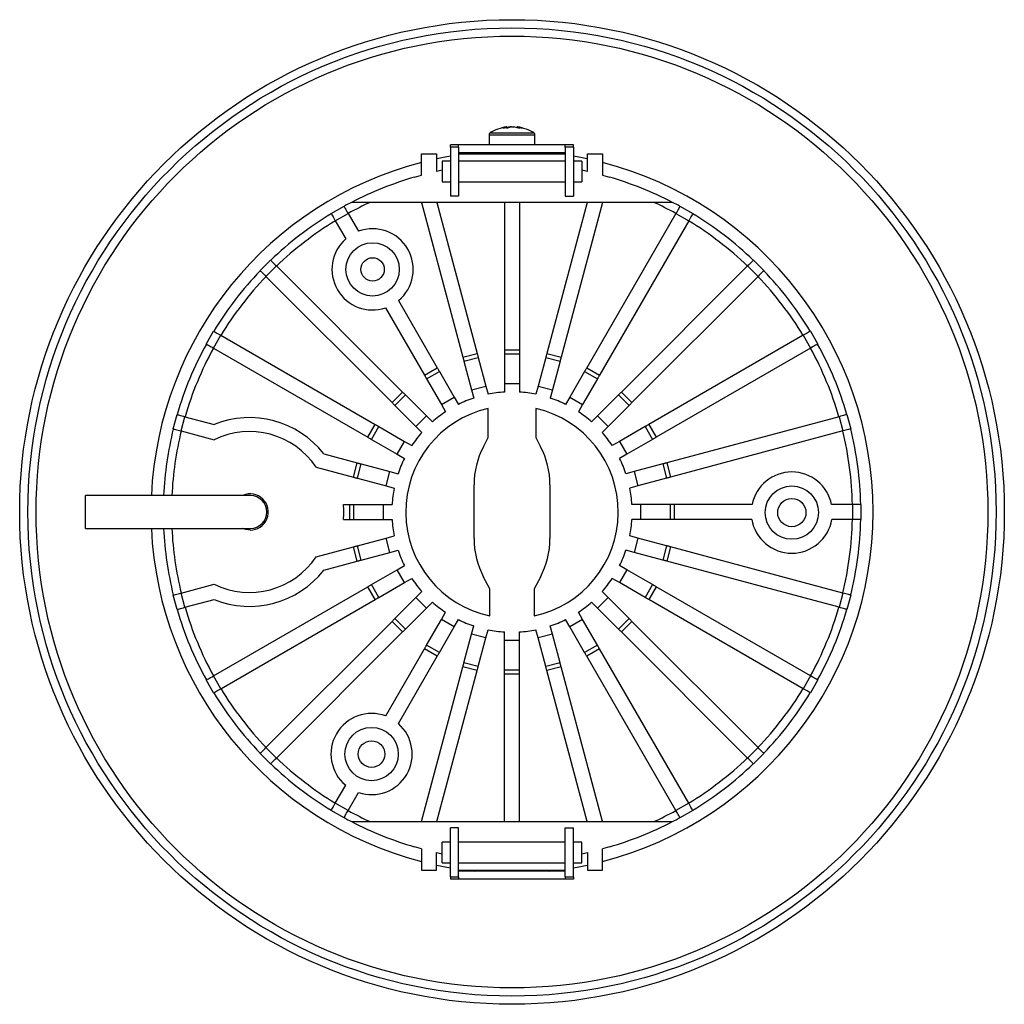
# Model space of a CAD drawing. Header units: millimetres. Extents: x 55 to 132, y 16 to 206.
# Tile 3 of 3: x 55 to 115, y 146 to 206. Entities that reach past the tile are written whole.
import ezdxf

# ---------------------------------------------------------------- set-up
doc = ezdxf.new("R2010")
doc.units = ezdxf.units.MM

msp = doc.modelspace()

# ---------------------------------------------------------------- linework, layer by layer
at = {"color": 7, "linetype": 'Continuous', "lineweight": 25}
for p, q in [((84.9537, 199.8697), (84.9703, 199.8697)), ((84.974, 199.7986), (84.9703, 199.8697)), ((85.2589, 199.8697), (85.1868, 199.8697)), ((85.2589, 199.8697), (85.3958, 199.8697)), ((85.6096, 199.8171), (85.6123, 199.8697)), ((85.6289, 199.8697), (85.6123, 199.8697)), ((85.6273, 199.8697), (85.6237, 199.8137)), ((83.8913, 199.3908), (83.8913, 198.7857)), ((86.6913, 198.7857), (86.6913, 199.3908)), ((82.0413, 198.7857), (81.5413, 198.7857)), ((81.5413, 198.6461), (81.5413, 198.7857)), ((82.0413, 198.6461), (81.5413, 198.6461)), ((81.5413, 198.6461), (81.5413, 195.6559)), ((82.0413, 198.6461), (82.0413, 198.7857)), ((88.5413, 198.7857), (82.0413, 198.7857)), ((82.0413, 198.6461), (82.0413, 195.6559)), ((89.0413, 198.7857), (88.5413, 198.7857)), ((88.5413, 198.6461), (88.5413, 198.7857)), ((89.0413, 198.6461), (88.5413, 198.6461)), ((88.5413, 198.6461), (88.5413, 195.6559)), ((89.0413, 198.6461), (89.0413, 198.7857)), ((89.0413, 198.6461), (89.0413, 195.6559)), ((79.7695, 198.2357), (80.6973, 198.2357)), ((79.7695, 196.927), (79.7695, 198.2357)), ((80.6973, 198.2357), (80.6973, 197.1544)), ((88.5413, 198.2857), (82.0413, 198.2857)), ((82.0413, 198.2357), (88.5413, 198.2357)), ((83.005, 198.2857), (82.5687, 198.2357)), ((84.5413, 198.2857), (84.5413, 198.2357)), ((86.0413, 198.2357), (86.0413, 198.2857)), ((88.0139, 198.2357), (87.5776, 198.2857)), ((89.8853, 198.2357), (90.8131, 198.2357)), ((89.8853, 197.1544), (89.8853, 198.2357)), ((90.8131, 198.2357), (90.8131, 196.927)), ((81.5413, 197.7742), (81.0413, 197.7742)), ((81.0413, 197.7742), (81.0413, 196.5277)), ((88.5413, 197.7742), (82.0413, 197.7742)), ((89.5413, 197.7742), (89.0413, 197.7742)), ((89.5413, 197.7742), (89.5413, 196.5277)), ((79.3562, 196.8163), (79.7695, 196.927)), ((79.3574, 196.8117), (79.3562, 196.8163)), ((90.8131, 196.927), (91.2264, 196.8163)), ((91.2252, 196.8117), (91.2264, 196.8163)), ((81.0413, 196.5277), (81.5413, 196.5277)), ((82.0413, 196.5277), (88.5413, 196.5277)), ((89.0413, 196.5277), (89.5413, 196.5277)), ((82.0413, 195.6559), (81.5413, 195.6559)), ((88.5413, 195.6559), (89.0413, 195.6559)), ((74.2756, 194.5846), (75.055, 195.0346)), ((79.7695, 195.2737), (76.6534, 195.2737)), ((80.7013, 195.2737), (79.7695, 195.2737)), ((79.7695, 195.2737), (82.299, 185.8335)), ((80.7013, 195.2737), (83.1684, 186.0664)), ((84.8413, 195.2737), (80.7013, 195.2737)), ((84.8413, 195.2737), (84.8413, 186.2867)), ((85.7413, 195.2737), (84.8413, 195.2737)), ((85.7413, 195.2737), (85.7413, 186.2867)), ((89.8813, 195.2737), (85.7413, 195.2737)), ((89.8813, 195.2737), (87.4142, 186.0664)), ((90.8131, 195.2737), (88.2836, 185.8335)), ((90.8131, 195.2737), (89.8813, 195.2737)), ((93.9292, 195.2737), (90.8131, 195.2737)), ((95.5276, 195.0346), (96.307, 194.5846)), ((74.5256, 194.1516), (75.305, 194.6016)), ((75.305, 194.6016), (75.9349, 193.5107)), ((95.2776, 194.6016), (89.8425, 185.1878)), ((95.2776, 194.6016), (96.057, 194.1516)), ((74.5256, 194.1516), (75.1621, 193.0492)), ((96.057, 194.1516), (90.6219, 184.7378)), ((69.9457, 191.1141), (70.5821, 191.7505)), ((100.0005, 191.7505), (100.6369, 191.1141)), ((70.2992, 190.7606), (70.9356, 191.397)), ((70.9356, 191.397), (78.622, 183.7106)), ((99.647, 191.397), (91.9606, 183.7106)), ((99.647, 191.397), (100.2834, 190.7606)), ((70.2992, 190.7606), (77.9856, 183.0742)), ((100.2834, 190.7606), (92.597, 183.0742)), ((78.375, 189.2843), (80.7401, 185.1878)), ((77.5889, 188.8458), (79.9607, 184.7378)), ((66.6615, 186.6412), (67.1115, 187.4206)), ((103.4711, 187.4206), (103.9211, 186.6412)), ((67.0945, 186.3912), (67.5445, 187.1706)), ((67.5445, 187.1706), (76.9584, 181.7355)), ((103.0381, 187.1706), (93.6242, 181.7355)), ((103.0381, 187.1706), (103.4881, 186.3912)), ((67.0945, 186.3912), (76.5084, 180.9561)), ((82.299, 185.8335), (83.1684, 186.0664)), ((84.8413, 186.2867), (85.7413, 186.2867)), ((84.8413, 186.2867), (84.8413, 186.0384)), ((84.8413, 186.0384), (85.7413, 186.0384)), ((84.8413, 186.0384), (84.8413, 184.2299)), ((85.7413, 186.2867), (85.7413, 186.0384)), ((85.7413, 186.0384), (85.7413, 184.2299)), ((87.4142, 186.0664), (88.2836, 185.8335)), ((103.4881, 186.3912), (94.0742, 180.9561)), ((82.3633, 185.5936), (83.2326, 185.8266)), ((82.3633, 185.5936), (82.8314, 183.8468)), ((83.2326, 185.8266), (83.7007, 184.0797)), ((87.35, 185.8266), (86.8819, 184.0797)), ((87.35, 185.8266), (88.2193, 185.5936)), ((88.2193, 185.5936), (87.7512, 183.8468)), ((79.9607, 184.7378), (80.7401, 185.1878)), ((80.0848, 184.5227), (80.8643, 184.9727)), ((80.8643, 184.9727), (81.7685, 183.4065)), ((89.7183, 184.9727), (88.8141, 183.4065)), ((89.7183, 184.9727), (90.4978, 184.5227)), ((89.8425, 185.1878), (90.6219, 184.7378)), ((80.0848, 184.5227), (80.9891, 182.9565)), ((84.8413, 184.2299), (85.7413, 184.2299)), ((84.8413, 184.2299), (84.8413, 183.716)), ((85.7413, 184.2299), (85.7413, 183.716)), ((90.4978, 184.5227), (89.5935, 182.9565)), ((77.9856, 183.0742), (78.622, 183.7106)), ((82.8314, 183.8468), (83.7007, 184.0797)), ((82.8314, 183.8468), (82.9644, 183.3504)), ((83.7007, 184.0797), (83.8337, 183.5834)), ((86.8819, 184.0797), (86.7489, 183.5834)), ((86.8819, 184.0797), (87.7512, 183.8468)), ((87.7512, 183.8468), (87.6182, 183.3504)), ((91.9606, 183.7106), (92.597, 183.0742)), ((78.1612, 182.8986), (78.7976, 183.535)), ((78.7976, 183.535), (80.0764, 182.2562)), ((80.9891, 182.9565), (81.7685, 183.4065)), ((81.7685, 183.4065), (82.0254, 182.9615)), ((88.8141, 183.4065), (88.5572, 182.9615)), ((88.8141, 183.4065), (89.5935, 182.9565)), ((91.785, 183.535), (90.5062, 182.2562)), ((91.785, 183.535), (92.4214, 182.8986)), ((78.1612, 182.8986), (79.44, 181.6198)), ((80.9891, 182.9565), (81.246, 182.5115)), ((83.8397, 180.9462), (83.8397, 182.7151)), ((86.7429, 182.7151), (86.7429, 180.9462)), ((89.5935, 182.9565), (89.3366, 182.5115)), ((92.4214, 182.8986), (91.1426, 181.6198)), ((64.647, 181.4706), (64.8799, 182.34)), ((65.1299, 181.3412), (65.3629, 182.2105)), ((65.3629, 182.2105), (67.1357, 181.7355)), ((79.44, 181.6198), (80.0764, 182.2562)), ((80.0764, 182.2562), (80.4397, 181.8928)), ((90.5062, 182.2562), (90.1429, 181.8928)), ((90.5062, 182.2562), (91.1426, 181.6198)), ((105.2197, 182.2105), (94.7199, 179.3971)), ((105.2197, 182.2105), (105.4527, 181.3412)), ((105.7027, 182.34), (105.9356, 181.4706)), ((65.1299, 181.3412), (67.1337, 180.8043)), ((76.5084, 180.9561), (76.9584, 181.7355)), ((76.7234, 180.8319), (77.1734, 181.6113)), ((77.1734, 181.6113), (78.7397, 180.7071)), ((79.44, 181.6198), (79.8033, 181.2564)), ((91.1426, 181.6198), (90.7793, 181.2564)), ((93.4092, 181.6113), (91.8429, 180.7071)), ((93.4092, 181.6113), (93.8592, 180.8319)), ((93.6242, 181.7355), (94.0742, 180.9561)), ((105.4527, 181.3412), (94.9529, 178.5278)), ((76.7234, 180.8319), (78.2897, 179.9277)), ((78.2897, 179.9277), (78.7397, 180.7071)), ((78.7397, 180.7071), (79.1846, 180.4502)), ((83.546, 180.3844), (83.8397, 180.9462)), ((86.7429, 180.9462), (87.0366, 180.3844)), ((91.8429, 180.7071), (91.398, 180.4502)), ((91.8429, 180.7071), (92.2929, 179.9277)), ((93.8592, 180.8319), (92.2929, 179.9277)), ((73.8234, 179.9435), (75.8627, 179.3971)), ((78.2897, 179.9277), (78.7346, 179.6707)), ((92.2929, 179.9277), (91.848, 179.6707)), ((73.3595, 179.1361), (75.6297, 178.5278)), ((75.6297, 178.5278), (75.8627, 179.3971)), ((75.8696, 178.4635), (76.1025, 179.3329)), ((76.1025, 179.3329), (77.8494, 178.8648)), ((77.6165, 177.9955), (77.8494, 178.8648)), ((77.8494, 178.8648), (78.3457, 178.7318)), ((92.7332, 178.8648), (92.2369, 178.7318)), ((94.4801, 179.3329), (92.7332, 178.8648)), ((92.7332, 178.8648), (92.9661, 177.9955)), ((94.4801, 179.3329), (94.713, 178.4635)), ((94.7199, 179.3971), (94.9529, 178.5278)), ((75.8696, 178.4635), (77.6165, 177.9955)), ((94.713, 178.4635), (92.9661, 177.9955)), ((77.6165, 177.9955), (78.1128, 177.8625)), ((82.977, 174.7859), (82.977, 178.0678)), ((87.6056, 178.0678), (87.6056, 174.7859)), ((92.9661, 177.9955), (92.4698, 177.8625)), ((59.3043, 175.4049), (59.3043, 177.4049)), ((75.0237, 176.8549), (75.4095, 176.8549)), ((75.4095, 175.9549), (75.4095, 176.8549)), ((75.4095, 176.8549), (75.6578, 176.8549)), ((75.6578, 175.9549), (75.6578, 176.8549)), ((75.6578, 176.8549), (77.4663, 176.8549)), ((77.4663, 175.9549), (77.4663, 176.8549)), ((77.4663, 176.8549), (77.9801, 176.8549)), ((93.1163, 176.8549), (92.6025, 176.8549)), ((93.1163, 176.8549), (93.1163, 175.9549)), ((94.9248, 176.8549), (93.1163, 176.8549)), ((94.9248, 176.8549), (94.9248, 175.9549)), ((95.1731, 176.8549), (94.9248, 176.8549)), ((95.1731, 176.8549), (95.1731, 175.9549)), ((99.9167, 176.8549), (95.1731, 176.8549)), ((106.0433, 176.8549), (104.7703, 176.8549)), ((106.0433, 176.8549), (106.0433, 175.9549)), ((106.5433, 176.8549), (106.0433, 176.8549)), ((106.5433, 176.8549), (106.5433, 175.9549)), ((75.0237, 175.9549), (75.4095, 175.9549)), ((75.4095, 175.9549), (75.6578, 175.9549)), ((75.6578, 175.9549), (77.4663, 175.9549)), ((77.4663, 175.9549), (77.9801, 175.9549)), ((93.1163, 175.9549), (92.6025, 175.9549)), ((94.9248, 175.9549), (93.1163, 175.9549)), ((95.1731, 175.9549), (94.9248, 175.9549)), ((99.9033, 175.9549), (95.1731, 175.9549)), ((106.0433, 175.9549), (104.7836, 175.9549)), ((106.5433, 175.9549), (106.0433, 175.9549)), ((75.8696, 174.3462), (77.6165, 174.8143)), ((77.6165, 174.8143), (78.1128, 174.9473)), ((77.8494, 173.9449), (77.6165, 174.8143)), ((92.9661, 174.8143), (92.4698, 174.9473)), ((92.9661, 174.8143), (92.7332, 173.9449)), ((94.713, 174.3462), (92.9661, 174.8143)), ((73.3595, 173.6736), (75.6297, 174.2819)), ((75.8627, 173.4126), (75.6297, 174.2819)), ((76.1025, 173.4769), (75.8696, 174.3462)), ((77.8494, 173.9449), (78.3457, 174.0779)), ((92.7332, 173.9449), (92.2369, 174.0779)), ((94.713, 174.3462), (94.4801, 173.4769)), ((94.9529, 174.2819), (94.7199, 173.4126)), ((105.4527, 171.4685), (94.9529, 174.2819)), ((73.8234, 172.8662), (75.8627, 173.4126)), ((76.1025, 173.4769), (77.8494, 173.9449)), ((94.4801, 173.4769), (92.7332, 173.9449)), ((105.2197, 170.5992), (94.7199, 173.4126)), ((76.7234, 171.9778), (78.2897, 172.8821)), ((78.2897, 172.8821), (78.7346, 173.139)), ((78.7397, 172.1026), (78.2897, 172.8821)), ((92.2929, 172.8821), (91.8429, 172.1026)), ((92.2929, 172.8821), (91.848, 173.139)), ((93.8592, 171.9778), (92.2929, 172.8821)), ((78.7397, 172.1026), (79.1846, 172.3596)), ((83.9444, 171.7183), (83.5602, 172.4423)), ((87.0224, 172.4423), (86.6382, 171.7183)), ((91.8429, 172.1026), (91.398, 172.3596)), ((65.1299, 171.4685), (67.1337, 172.0054)), ((67.0945, 166.4186), (76.5084, 171.8537)), ((76.9584, 171.0742), (76.5084, 171.8537)), ((77.1734, 171.1984), (76.7234, 171.9778)), ((77.1734, 171.1984), (78.7397, 172.1026)), ((83.9444, 170.0715), (83.9444, 171.7183)), ((86.6382, 171.7183), (86.6382, 170.0715)), ((93.4092, 171.1984), (91.8429, 172.1026)), ((93.8592, 171.9778), (93.4092, 171.1984)), ((94.0742, 171.8537), (93.6242, 171.0742)), ((103.4881, 166.4186), (94.0742, 171.8537)), ((64.8799, 170.4698), (64.647, 171.3391)), ((65.3629, 170.5992), (65.1299, 171.4685)), ((65.3629, 170.5992), (67.1357, 171.0742)), ((67.5445, 165.6391), (76.9584, 171.0742)), ((78.1612, 169.9111), (79.44, 171.19)), ((79.44, 171.19), (79.8033, 171.5533)), ((80.0764, 170.5536), (79.44, 171.19)), ((91.1426, 171.19), (90.5062, 170.5536)), ((91.1426, 171.19), (90.7793, 171.5533)), ((92.4214, 169.9111), (91.1426, 171.19)), ((103.0381, 165.6391), (93.6242, 171.0742)), ((105.4527, 171.4685), (105.2197, 170.5992)), ((105.9356, 171.3391), (105.7027, 170.4698)), ((78.7976, 169.2748), (80.0764, 170.5536)), ((80.0764, 170.5536), (80.4397, 170.9169)), ((90.5062, 170.5536), (90.1429, 170.9169)), ((91.785, 169.2748), (90.5062, 170.5536)), ((78.7976, 169.2748), (78.1612, 169.9111)), ((80.0848, 168.287), (80.9891, 169.8532)), ((80.9891, 169.8532), (81.246, 170.2982)), ((81.7685, 169.4032), (80.9891, 169.8532)), ((81.7685, 169.4032), (82.0254, 169.8482)), ((88.8141, 169.4032), (88.5572, 169.8482)), ((89.5935, 169.8532), (88.8141, 169.4032)), ((89.5935, 169.8532), (89.3366, 170.2982)), ((90.4978, 168.287), (89.5935, 169.8532)), ((92.4214, 169.9111), (91.785, 169.2748)), ((70.2992, 162.0492), (77.9856, 169.7355)), ((78.622, 169.0992), (77.9856, 169.7355)), ((80.8643, 167.837), (81.7685, 169.4032)), ((82.8314, 168.963), (82.9644, 169.4593)), ((83.7007, 168.73), (83.8337, 169.2264)), ((86.8819, 168.73), (86.7489, 169.2264)), ((87.7512, 168.963), (87.6182, 169.4593)), ((89.7183, 167.837), (88.8141, 169.4032)), ((92.597, 169.7355), (91.9606, 169.0992)), ((100.2834, 162.0492), (92.597, 169.7355)), ((70.9356, 161.4128), (78.622, 169.0992)), ((82.3633, 167.2161), (82.8314, 168.963)), ((83.7007, 168.73), (82.8314, 168.963)), ((83.2326, 166.9831), (83.7007, 168.73)), ((84.8413, 168.5799), (84.8413, 169.0937)), ((85.7413, 168.5799), (85.7413, 169.0937)), ((87.7512, 168.963), (86.8819, 168.73)), ((87.35, 166.9831), (86.8819, 168.73)), ((88.2193, 167.2161), (87.7512, 168.963)), ((99.647, 161.4128), (91.9606, 169.0992)), ((77.5956, 163.9755), (79.9607, 168.0719)), ((80.7401, 167.6219), (79.9607, 168.0719)), ((80.8643, 167.837), (80.0848, 168.287)), ((85.7413, 168.5799), (84.8413, 168.5799)), ((84.8413, 166.7714), (84.8413, 168.5799)), ((85.7413, 166.7714), (85.7413, 168.5799)), ((90.4978, 168.287), (89.7183, 167.837)), ((90.6219, 168.0719), (89.8425, 167.6219)), ((96.057, 158.6581), (90.6219, 168.0719)), ((78.3683, 163.5139), (80.7401, 167.6219)), ((95.2776, 158.2081), (89.8425, 167.6219)), ((79.7695, 157.536), (82.299, 166.9762)), ((83.1684, 166.7433), (82.299, 166.9762)), ((83.2326, 166.9831), (82.3633, 167.2161)), ((88.2193, 167.2161), (87.35, 166.9831)), ((88.2836, 166.9762), (87.4142, 166.7433)), ((90.8131, 157.536), (88.2836, 166.9762)), ((67.5445, 165.6391), (67.0945, 166.4186)), ((80.7013, 157.536), (83.1684, 166.7433)), ((85.7413, 166.7714), (84.8413, 166.7714)), ((84.8413, 166.523), (84.8413, 166.7714)), ((85.7413, 166.523), (84.8413, 166.523)), ((84.8413, 157.536), (84.8413, 166.523)), ((85.7413, 166.523), (85.7413, 166.7714)), ((85.7413, 157.536), (85.7413, 166.523)), ((89.8813, 157.536), (87.4142, 166.7433)), ((103.4881, 166.4186), (103.0381, 165.6391)), ((67.1115, 165.3891), (66.6615, 166.1686)), ((103.9211, 166.1686), (103.4711, 165.3891)), ((70.9356, 161.4128), (70.2992, 162.0492)), ((100.2834, 162.0492), (99.647, 161.4128)), ((70.5821, 161.0592), (69.9457, 161.6956)), ((100.6369, 161.6956), (100.0005, 161.0592)), ((74.5256, 158.6581), (75.1554, 159.749)), ((75.305, 158.2081), (75.9415, 159.3106)), ((75.305, 158.2081), (74.5256, 158.6581)), ((96.057, 158.6581), (95.2776, 158.2081)), ((75.055, 157.7751), (74.2756, 158.2251)), ((96.307, 158.2251), (95.5276, 157.7751)), ((76.6534, 157.536), (79.7695, 157.536)), ((79.7695, 157.536), (80.7013, 157.536)), ((80.7013, 157.536), (84.8413, 157.536)), ((84.8413, 157.536), (85.7413, 157.536)), ((85.7413, 157.536), (89.8813, 157.536)), ((89.8813, 157.536), (90.8131, 157.536)), ((90.8131, 157.536), (93.9292, 157.536)), ((82.0413, 157.1538), (81.5413, 157.1538)), ((81.5413, 154.1636), (81.5413, 157.1538)), ((82.0413, 154.1636), (82.0413, 157.1538)), ((88.5413, 154.1636), (88.5413, 157.1538)), ((88.5413, 157.1538), (89.0413, 157.1538)), ((89.0413, 154.1636), (89.0413, 157.1538)), ((81.5413, 156.282), (81.0413, 156.282)), ((81.0413, 155.0355), (81.0413, 156.282)), ((88.5413, 156.282), (82.0413, 156.282)), ((89.5413, 156.282), (89.0413, 156.282)), ((89.5413, 155.0355), (89.5413, 156.282)), ((79.3574, 155.9981), (79.3562, 155.9935)), ((79.7695, 155.8827), (79.3562, 155.9935)), ((79.7695, 155.8827), (79.7695, 154.574)), ((80.6973, 154.574), (80.6973, 155.6553)), ((89.8853, 155.6553), (89.8853, 154.574)), ((91.2264, 155.9935), (90.8131, 155.8827)), ((90.8131, 154.574), (90.8131, 155.8827)), ((91.2252, 155.9981), (91.2264, 155.9935)), ((81.0413, 155.0355), (81.5413, 155.0355)), ((82.0413, 155.0355), (88.5413, 155.0355)), ((89.0413, 155.0355), (89.5413, 155.0355)), ((79.7695, 154.574), (80.6973, 154.574)), ((82.0413, 154.574), (88.5413, 154.574)), ((88.5413, 154.524), (82.0413, 154.524)), ((82.5687, 154.574), (83.005, 154.524)), ((87.5776, 154.524), (88.0139, 154.574)), ((89.8853, 154.574), (90.8131, 154.574)), ((81.5413, 154.1636), (82.0413, 154.1636)), ((81.5413, 154.1636), (81.5413, 154.024)), ((82.0413, 154.024), (81.5413, 154.024)), ((82.0413, 154.1636), (82.0413, 154.024)), ((88.5413, 154.024), (82.0413, 154.024)), ((88.5413, 154.1636), (89.0413, 154.1636)), ((88.5413, 154.1636), (88.5413, 154.024)), ((89.0413, 154.024), (88.5413, 154.024)), ((89.0413, 154.1636), (89.0413, 154.024))]:
    msp.add_line(p, q, dxfattribs=at)
at = {"color": 1, "linetype": 'Continuous', "lineweight": 25}
for p, q in [((83.8913, 199.3908), (86.6913, 199.3908)), ((83.9541, 199.5049), (86.6285, 199.5049))]:
    msp.add_line(p, q, dxfattribs=at)
at = {"color": 7, "linetype": 'Continuous', "lineweight": 25, "flags": 128}
for points in [[(75.055, 195.0346), (75.0598, 195.0263), (75.074, 195.0017), (75.0971, 194.9617), (75.1282, 194.9078), (75.1661, 194.8422), (75.2093, 194.7673), (75.2562, 194.6861), (75.305, 194.6016)], [(95.5276, 195.0346), (95.5228, 195.0263), (95.5086, 195.0017), (95.4855, 194.9617), (95.4544, 194.9078), (95.4165, 194.8422), (95.3733, 194.7673), (95.3264, 194.6861), (95.2776, 194.6016)], [(74.2756, 194.5846), (74.2804, 194.5763), (74.2946, 194.5517), (74.3177, 194.5117), (74.3488, 194.4578), (74.3867, 194.3922), (74.4299, 194.3173), (74.4768, 194.2361), (74.5256, 194.1516)], [(96.307, 194.5846), (96.3022, 194.5763), (96.288, 194.5517), (96.2649, 194.5117), (96.2338, 194.4578), (96.1959, 194.3922), (96.1527, 194.3173), (96.1058, 194.2361), (96.057, 194.1516)], [(70.5821, 191.7505), (70.5888, 191.7437), (70.609, 191.7236), (70.6416, 191.6909), (70.6856, 191.647), (70.7392, 191.5934), (70.8003, 191.5323), (70.8666, 191.4659), (70.9356, 191.397)], [(100.0005, 191.7505), (99.9938, 191.7437), (99.9736, 191.7236), (99.941, 191.6909), (99.897, 191.647), (99.8434, 191.5934), (99.7823, 191.5323), (99.716, 191.4659), (99.647, 191.397)], [(69.9457, 191.1141), (69.9525, 191.1073), (69.9726, 191.0872), (70.0052, 191.0545), (70.0492, 191.0106), (70.1028, 190.957), (70.1639, 190.8959), (70.2302, 190.8295), (70.2992, 190.7606)], [(100.6369, 191.1141), (100.6301, 191.1073), (100.61, 191.0872), (100.5774, 191.0545), (100.5334, 191.0106), (100.4798, 190.957), (100.4187, 190.8959), (100.3524, 190.8295), (100.2834, 190.7606)], [(67.1115, 187.4206), (67.1198, 187.4158), (67.1445, 187.4016), (67.1845, 187.3784), (67.2383, 187.3474), (67.304, 187.3095), (67.3788, 187.2663), (67.4601, 187.2194), (67.5445, 187.1706)], [(103.4711, 187.4206), (103.4628, 187.4158), (103.4381, 187.4016), (103.3981, 187.3784), (103.3443, 187.3474), (103.2786, 187.3095), (103.2038, 187.2663), (103.1226, 187.2194), (103.0381, 187.1706)], [(66.6615, 186.6412), (66.6698, 186.6364), (66.6945, 186.6221), (66.7345, 186.599), (66.7883, 186.5679), (66.854, 186.53), (66.9288, 186.4868), (67.0101, 186.4399), (67.0945, 186.3912)], [(103.9211, 186.6412), (103.9128, 186.6364), (103.8881, 186.6221), (103.8481, 186.599), (103.7943, 186.5679), (103.7286, 186.53), (103.6538, 186.4868), (103.5726, 186.4399), (103.4881, 186.3912)], [(83.1684, 186.0664), (83.1768, 186.0351), (83.1851, 186.0039), (83.1934, 185.9729), (83.2016, 185.9423), (83.2097, 185.9123), (83.2175, 185.8829), (83.2252, 185.8543), (83.2326, 185.8266)], [(87.4142, 186.0664), (87.4058, 186.0351), (87.3975, 186.0039), (87.3892, 185.9729), (87.381, 185.9423), (87.3729, 185.9123), (87.3651, 185.8829), (87.3574, 185.8543), (87.35, 185.8266)], [(82.299, 185.8335), (82.3074, 185.8022), (82.3158, 185.7709), (82.3241, 185.74), (82.3323, 185.7094), (82.3403, 185.6794), (82.3482, 185.65), (82.3559, 185.6214), (82.3633, 185.5936)], [(88.2836, 185.8335), (88.2752, 185.8022), (88.2668, 185.7709), (88.2585, 185.74), (88.2503, 185.7094), (88.2423, 185.6794), (88.2344, 185.65), (88.2267, 185.6214), (88.2193, 185.5936)], [(80.7401, 185.1878), (80.7563, 185.1597), (80.7725, 185.1317), (80.7885, 185.1039), (80.8043, 185.0765), (80.8199, 185.0496), (80.8351, 185.0232), (80.8499, 184.9976), (80.8643, 184.9727)], [(89.8425, 185.1878), (89.8263, 185.1597), (89.8101, 185.1317), (89.7941, 185.1039), (89.7783, 185.0765), (89.7627, 185.0496), (89.7475, 185.0232), (89.7327, 184.9976), (89.7183, 184.9727)], [(79.9607, 184.7378), (79.9769, 184.7097), (79.9931, 184.6817), (80.0091, 184.6539), (80.0249, 184.6265), (80.0405, 184.5996), (80.0557, 184.5732), (80.0705, 184.5476), (80.0848, 184.5227)], [(90.6219, 184.7378), (90.6057, 184.7097), (90.5895, 184.6817), (90.5735, 184.6539), (90.5577, 184.6265), (90.5421, 184.5996), (90.5269, 184.5732), (90.5121, 184.5476), (90.4978, 184.5227)], [(78.622, 183.7106), (78.6449, 183.6876), (78.6678, 183.6648), (78.6905, 183.6421), (78.7128, 183.6197), (78.7348, 183.5977), (78.7563, 183.5762), (78.7773, 183.5553), (78.7976, 183.535)], [(91.9606, 183.7106), (91.9377, 183.6876), (91.9148, 183.6648), (91.8921, 183.6421), (91.8698, 183.6197), (91.8478, 183.5977), (91.8263, 183.5762), (91.8053, 183.5553), (91.785, 183.535)], [(77.9856, 183.0742), (78.0085, 183.0512), (78.0314, 183.0284), (78.0541, 183.0057), (78.0764, 182.9833), (78.0984, 182.9613), (78.1199, 182.9398), (78.1409, 182.9189), (78.1612, 182.8986)], [(92.597, 183.0742), (92.5741, 183.0512), (92.5512, 183.0284), (92.5285, 183.0057), (92.5062, 182.9833), (92.4842, 182.9613), (92.4627, 182.9398), (92.4417, 182.9189), (92.4214, 182.8986)], [(64.8799, 182.34), (64.8892, 182.3375), (64.9167, 182.3301), (64.9613, 182.3181), (65.0214, 182.3021), (65.0945, 182.2824), (65.178, 182.2601), (65.2686, 182.2358), (65.3629, 182.2105)], [(105.7027, 182.34), (105.6934, 182.3375), (105.6659, 182.3301), (105.6213, 182.3181), (105.5612, 182.3021), (105.4881, 182.2824), (105.4046, 182.2601), (105.314, 182.2358), (105.2197, 182.2105)], [(64.647, 181.4706), (64.6562, 181.4681), (64.6837, 181.4608), (64.7284, 181.4488), (64.7884, 181.4327), (64.8616, 181.4131), (64.9451, 181.3907), (65.0357, 181.3665), (65.1299, 181.3412)], [(76.9584, 181.7355), (76.9865, 181.7193), (77.0145, 181.7031), (77.0422, 181.6871), (77.0696, 181.6713), (77.0966, 181.6557), (77.1229, 181.6405), (77.1486, 181.6257), (77.1734, 181.6113)], [(93.6242, 181.7355), (93.5961, 181.7193), (93.5681, 181.7031), (93.5404, 181.6871), (93.513, 181.6713), (93.486, 181.6557), (93.4597, 181.6405), (93.434, 181.6257), (93.4092, 181.6113)], [(105.9356, 181.4706), (105.9264, 181.4681), (105.8989, 181.4608), (105.8542, 181.4488), (105.7942, 181.4327), (105.721, 181.4131), (105.6375, 181.3907), (105.5469, 181.3665), (105.4527, 181.3412)], [(76.5084, 180.9561), (76.5365, 180.9398), (76.5645, 180.9237), (76.5922, 180.9076), (76.6196, 180.8918), (76.6466, 180.8763), (76.6729, 180.8611), (76.6986, 180.8463), (76.7234, 180.8319)], [(94.0742, 180.9561), (94.0461, 180.9398), (94.0181, 180.9237), (93.9904, 180.9076), (93.963, 180.8918), (93.936, 180.8763), (93.9097, 180.8611), (93.884, 180.8463), (93.8592, 180.8319)], [(75.8627, 179.3971), (75.894, 179.3887), (75.9252, 179.3804), (75.9562, 179.3721), (75.9868, 179.3639), (76.0168, 179.3558), (76.0462, 179.348), (76.0748, 179.3403), (76.1025, 179.3329)], [(94.7199, 179.3971), (94.6886, 179.3887), (94.6574, 179.3804), (94.6264, 179.3721), (94.5958, 179.3639), (94.5658, 179.3558), (94.5364, 179.348), (94.5078, 179.3403), (94.4801, 179.3329)], [(75.6297, 178.5278), (75.6611, 178.5194), (75.6923, 178.511), (75.7233, 178.5027), (75.7538, 178.4946), (75.7839, 178.4865), (75.8132, 178.4786), (75.8419, 178.471), (75.8696, 178.4635)], [(94.9529, 178.5278), (94.9215, 178.5194), (94.8903, 178.511), (94.8593, 178.5027), (94.8288, 178.4946), (94.7987, 178.4865), (94.7694, 178.4786), (94.7407, 178.471), (94.713, 178.4635)], [(69.3316, 175.3001), (69.0672, 175.3322), (68.8725, 175.4)], [(75.6297, 174.2819), (75.6611, 174.2903), (75.6923, 174.2987), (75.7233, 174.307), (75.7538, 174.3152), (75.7839, 174.3232), (75.8132, 174.3311), (75.8419, 174.3388), (75.8696, 174.3462)], [(94.9529, 174.2819), (94.9215, 174.2903), (94.8903, 174.2987), (94.8593, 174.307), (94.8288, 174.3152), (94.7987, 174.3232), (94.7694, 174.3311), (94.7407, 174.3388), (94.713, 174.3462)], [(75.8627, 173.4126), (75.894, 173.421), (75.9252, 173.4294), (75.9562, 173.4377), (75.9868, 173.4458), (76.0168, 173.4539), (76.0462, 173.4618), (76.0748, 173.4694), (76.1025, 173.4769)], [(94.7199, 173.4126), (94.6886, 173.421), (94.6574, 173.4294), (94.6264, 173.4377), (94.5958, 173.4458), (94.5658, 173.4539), (94.5364, 173.4618), (94.5078, 173.4694), (94.4801, 173.4769)], [(76.5084, 171.8537), (76.5365, 171.8699), (76.5645, 171.8861), (76.5922, 171.9021), (76.6196, 171.9179), (76.6466, 171.9334), (76.6729, 171.9487), (76.6986, 171.9635), (76.7234, 171.9778)], [(94.0742, 171.8537), (94.0461, 171.8699), (94.0181, 171.8861), (93.9904, 171.9021), (93.963, 171.9179), (93.936, 171.9334), (93.9097, 171.9487), (93.884, 171.9635), (93.8592, 171.9778)], [(64.647, 171.3391), (64.6562, 171.3416), (64.6837, 171.349), (64.7284, 171.3609), (64.7884, 171.377), (64.8616, 171.3966), (64.9451, 171.419), (65.0357, 171.4433), (65.1299, 171.4685)], [(76.9584, 171.0742), (76.9865, 171.0905), (77.0145, 171.1066), (77.0422, 171.1227), (77.0696, 171.1385), (77.0966, 171.154), (77.1229, 171.1692), (77.1486, 171.1841), (77.1734, 171.1984)], [(93.6242, 171.0742), (93.5961, 171.0905), (93.5681, 171.1066), (93.5404, 171.1227), (93.513, 171.1385), (93.486, 171.154), (93.4597, 171.1692), (93.434, 171.1841), (93.4092, 171.1984)], [(105.9356, 171.3391), (105.9264, 171.3416), (105.8989, 171.349), (105.8542, 171.3609), (105.7942, 171.377), (105.721, 171.3966), (105.6375, 171.419), (105.5469, 171.4433), (105.4527, 171.4685)], [(64.8799, 170.4698), (64.8892, 170.4723), (64.9167, 170.4796), (64.9613, 170.4916), (65.0214, 170.5077), (65.0945, 170.5273), (65.178, 170.5497), (65.2686, 170.5739), (65.3629, 170.5992)], [(105.7027, 170.4698), (105.6934, 170.4723), (105.6659, 170.4796), (105.6213, 170.4916), (105.5612, 170.5077), (105.4881, 170.5273), (105.4046, 170.5497), (105.314, 170.5739), (105.2197, 170.5992)], [(77.9856, 169.7355), (78.0085, 169.7585), (78.0314, 169.7814), (78.0541, 169.804), (78.0764, 169.8264), (78.0984, 169.8484), (78.1199, 169.8699), (78.1409, 169.8909), (78.1612, 169.9111)], [(92.597, 169.7355), (92.5741, 169.7585), (92.5512, 169.7814), (92.5285, 169.804), (92.5062, 169.8264), (92.4842, 169.8484), (92.4627, 169.8699), (92.4417, 169.8909), (92.4214, 169.9111)], [(78.622, 169.0992), (78.6449, 169.1221), (78.6678, 169.145), (78.6905, 169.1676), (78.7128, 169.19), (78.7348, 169.212), (78.7563, 169.2335), (78.7773, 169.2545), (78.7976, 169.2748)], [(91.9606, 169.0992), (91.9377, 169.1221), (91.9148, 169.145), (91.8921, 169.1676), (91.8698, 169.19), (91.8478, 169.212), (91.8263, 169.2335), (91.8053, 169.2545), (91.785, 169.2748)], [(79.9607, 168.0719), (79.9769, 168.1001), (79.9931, 168.1281), (80.0091, 168.1558), (80.0249, 168.1832), (80.0405, 168.2101), (80.0557, 168.2365), (80.0705, 168.2622), (80.0848, 168.287)], [(90.6219, 168.0719), (90.6057, 168.1001), (90.5895, 168.1281), (90.5735, 168.1558), (90.5577, 168.1832), (90.5421, 168.2101), (90.5269, 168.2365), (90.5121, 168.2622), (90.4978, 168.287)], [(80.7401, 167.6219), (80.7563, 167.6501), (80.7725, 167.6781), (80.7885, 167.7058), (80.8043, 167.7332), (80.8199, 167.7601), (80.8351, 167.7865), (80.8499, 167.8121), (80.8643, 167.837)], [(89.8425, 167.6219), (89.8263, 167.6501), (89.8101, 167.6781), (89.7941, 167.7058), (89.7783, 167.7332), (89.7627, 167.7601), (89.7475, 167.7865), (89.7327, 167.8121), (89.7183, 167.837)], [(82.299, 166.9762), (82.3074, 167.0076), (82.3158, 167.0388), (82.3241, 167.0698), (82.3323, 167.1003), (82.3403, 167.1304), (82.3482, 167.1597), (82.3559, 167.1884), (82.3633, 167.2161)], [(83.1684, 166.7433), (83.1768, 166.7746), (83.1851, 166.8059), (83.1934, 166.8368), (83.2016, 166.8674), (83.2097, 166.8974), (83.2175, 166.9268), (83.2252, 166.9554), (83.2326, 166.9831)], [(87.4142, 166.7433), (87.4058, 166.7746), (87.3975, 166.8059), (87.3892, 166.8368), (87.381, 166.8674), (87.3729, 166.8974), (87.3651, 166.9268), (87.3574, 166.9554), (87.35, 166.9831)], [(88.2836, 166.9762), (88.2752, 167.0076), (88.2668, 167.0388), (88.2585, 167.0698), (88.2503, 167.1003), (88.2423, 167.1304), (88.2344, 167.1597), (88.2267, 167.1884), (88.2193, 167.2161)], [(66.6615, 166.1686), (66.6698, 166.1734), (66.6945, 166.1876), (66.7345, 166.2107), (66.7883, 166.2418), (66.854, 166.2797), (66.9288, 166.3229), (67.0101, 166.3698), (67.0945, 166.4186)], [(103.9211, 166.1686), (103.9128, 166.1734), (103.8881, 166.1876), (103.8481, 166.2107), (103.7943, 166.2418), (103.7286, 166.2797), (103.6538, 166.3229), (103.5726, 166.3698), (103.4881, 166.4186)], [(67.1115, 165.3891), (67.1198, 165.3939), (67.1445, 165.4082), (67.1845, 165.4313), (67.2383, 165.4624), (67.304, 165.5002), (67.3788, 165.5435), (67.4601, 165.5904), (67.5445, 165.6391)], [(103.4711, 165.3891), (103.4628, 165.3939), (103.4381, 165.4082), (103.3981, 165.4313), (103.3443, 165.4624), (103.2786, 165.5002), (103.2038, 165.5435), (103.1226, 165.5904), (103.0381, 165.6391)], [(69.9457, 161.6956), (69.9525, 161.7024), (69.9726, 161.7225), (70.0052, 161.7552), (70.0492, 161.7992), (70.1028, 161.8527), (70.1639, 161.9139), (70.2302, 161.9802), (70.2992, 162.0492)], [(100.6369, 161.6956), (100.6301, 161.7024), (100.61, 161.7225), (100.5774, 161.7552), (100.5334, 161.7992), (100.4798, 161.8527), (100.4187, 161.9139), (100.3524, 161.9802), (100.2834, 162.0492)], [(70.5821, 161.0592), (70.5888, 161.066), (70.609, 161.0861), (70.6416, 161.1188), (70.6856, 161.1628), (70.7392, 161.2164), (70.8003, 161.2775), (70.8666, 161.3438), (70.9356, 161.4128)], [(100.0005, 161.0592), (99.9938, 161.066), (99.9736, 161.0861), (99.941, 161.1188), (99.897, 161.1628), (99.8434, 161.2164), (99.7823, 161.2775), (99.716, 161.3438), (99.647, 161.4128)], [(74.2756, 158.2251), (74.2804, 158.2334), (74.2946, 158.258), (74.3177, 158.298), (74.3488, 158.3519), (74.3867, 158.4175), (74.4299, 158.4924), (74.4768, 158.5736), (74.5256, 158.6581)], [(96.307, 158.2251), (96.3022, 158.2334), (96.288, 158.258), (96.2649, 158.298), (96.2338, 158.3519), (96.1959, 158.4175), (96.1527, 158.4924), (96.1058, 158.5736), (96.057, 158.6581)], [(75.055, 157.7751), (75.0598, 157.7834), (75.074, 157.808), (75.0971, 157.848), (75.1282, 157.9019), (75.1661, 157.9675), (75.2093, 158.0424), (75.2562, 158.1236), (75.305, 158.2081)], [(95.5276, 157.7751), (95.5228, 157.7834), (95.5086, 157.808), (95.4855, 157.848), (95.4544, 157.9019), (95.4165, 157.9675), (95.3733, 158.0424), (95.3264, 158.1236), (95.2776, 158.2081)]]:
    msp.add_lwpolyline(points, dxfattribs=at)
at = {"color": 7, "linetype": 'Continuous', "lineweight": 25}
for centre, radius in [((85.2913, 176.4049), 30), ((85.2913, 176.4049), 29.5), ((85.2913, 176.4049), 29), ((76.7964, 191.1905), 1.625), ((76.7964, 191.1905), 0.7102), ((102.3435, 176.3689), 1.625), ((102.3435, 176.3689), 0.8606), ((76.734, 161.6553), 1.625), ((76.734, 161.6553), 0.8105)]:
    msp.add_circle(centre, radius, dxfattribs=at)
for centre, radius, start, end in [((85.2913, 197.3926), 2.5, 97.760581, 122.336026), ((85.1625, 198.8271), 1.0601, 100.448242, 113.592972), ((84.8825, 198.1387), 1.6662, 85.031997, 94.968003), ((85.4139, 198.3221), 1.5641, 98.348636, 106.940852), ((85.4511, 198.8271), 1.0601, 100.448214, 113.592936), ((85.1675, 198.3164), 1.5699, 70.75684, 81.64128), ((85.3991, 198.3164), 1.5699, 70.756846, 81.641296), ((85.2913, 197.3926), 2.5, 57.663974, 82.239419), ((85.8007, 198.731), 1.0739, 83.810656, 96.189344), ((84.0263, 199.3908), 0.135, 122.336026, 180), ((86.5563, 199.3908), 0.135, 0, 57.663974), ((85.2913, 176.4049), 22, 99.814248, 102.053084), ((85.2913, 176.4049), 22, 77.946916, 80.185752), ((85.2913, 176.4049), 22, 104.536068, 177.392868), ((85.2913, 176.4049), 22, 284.536068, 75.463932), ((85.2913, 176.4049), 21.252, 106.213298, 117.394245), ((85.2913, 176.4049), 21.252, 101.53585, 102.484024), ((85.2913, 176.4049), 21.252, 77.515976, 78.46415), ((85.2913, 176.4049), 21.252, 62.605755, 73.786702), ((85.2913, 176.4049), 21.252, 117.394245, 118.786702), ((85.2913, 176.4049), 20.752, 114.597568, 118.757464), ((85.2913, 176.4049), 20.752, 61.242536, 65.402432), ((85.2913, 176.4049), 21.252, 61.213298, 62.605755), ((85.2913, 176.4049), 21.252, 121.213298, 133.786702), ((85.2913, 176.4049), 21.252, 46.213298, 58.786702), ((85.2913, 176.4049), 20.752, 121.242536, 133.757464), ((85.2913, 176.4049), 20.752, 46.242536, 58.757464), ((76.7964, 191.1905), 2.475, 309.629046, 110.370954), ((76.7964, 191.1905), 2.475, 131.324638, 288.675362), ((85.2913, 176.4049), 21.252, 136.213298, 148.786702), ((85.2913, 176.4049), 21.252, 31.213298, 43.786702), ((85.2913, 176.4049), 20.752, 136.242536, 148.757464), ((85.2913, 176.4049), 20.752, 31.242536, 43.757464), ((85.2913, 176.4049), 21.252, 151.213298, 163.786702), ((85.2913, 176.4049), 21.252, 16.213298, 28.786702), ((85.2913, 176.4049), 20.752, 151.242536, 163.757464), ((85.2913, 176.4049), 20.752, 16.242536, 28.757464), ((85.2913, 176.4049), 7.325, 93.522095, 101.477905), ((85.2913, 176.4049), 7.325, 78.522095, 86.477905), ((85.2913, 176.4049), 7.325, 108.522095, 116.477905), ((85.2913, 176.4049), 7.325, 63.522095, 71.477905), ((85.2913, 176.4049), 6.475, 102.95486, 257.994018), ((85.2913, 176.4049), 7.325, 123.522095, 131.477905), ((85.2913, 176.4049), 6.475, 282.005982, 77.04514), ((85.2913, 176.4049), 7.325, 48.522095, 56.477905), ((69.2913, 176.4049), 5.75, 37.982627, 112.017373), ((85.2913, 176.4049), 21.252, 166.213298, 177.29893), ((69.2913, 176.4049), 4.9, 33.875888, 116.124112), ((85.2913, 176.4049), 7.325, 138.522095, 146.477905), ((85.2913, 176.4049), 7.325, 33.522095, 41.477905), ((85.2913, 176.4049), 20.752, 1.242536, 13.757464), ((85.2913, 176.4049), 21.252, 1.213298, 13.786702), ((87.977, 178.0678), 5, 152.398857, 180), ((82.6056, 178.0678), 5, 0, 27.601143), ((85.2913, 176.4049), 7.325, 153.522095, 161.477905), ((85.2913, 176.4049), 7.325, 18.522095, 26.477905), ((102.3435, 176.3689), 2.475, 11.324638, 168.675362), ((85.2913, 176.4049), 7.325, 168.522095, 176.477905), ((85.2913, 176.4049), 7.325, 3.522095, 11.477905), ((69.3316, 176.4049), 1.1048, 270, 113.658679), ((69.3502, 176.4049), 1, 270.065283, 89.940693), ((69.2913, 176.4049), 5.75, 355.511393, 4.488607), ((85.2913, 176.4049), 7.325, 183.522095, 191.477905), ((85.2913, 176.4049), 7.325, 348.522095, 356.477905), ((102.3435, 176.3689), 2.475, 189.629046, 350.370954), ((85.2913, 176.4049), 20.752, 346.242536, 358.757464), ((85.2913, 176.4049), 21.252, 346.213298, 358.786702), ((85.2913, 176.4049), 22, 182.60678, 255.463932), ((85.2913, 176.4049), 21.252, 182.700901, 193.786702), ((87.977, 174.7859), 5, 180, 207.950969), ((82.6056, 174.7859), 5, 332.049031, 0), ((85.2913, 176.4049), 7.325, 198.522095, 206.477905), ((85.2913, 176.4049), 7.325, 333.522095, 341.477905), ((69.2913, 176.4049), 4.9, 243.875888, 326.124112), ((69.2913, 176.4049), 5.75, 247.982627, 322.017373), ((85.2913, 176.4049), 7.325, 213.522095, 221.477905), ((85.2913, 176.4049), 7.325, 318.522095, 326.477905), ((85.2913, 176.4049), 21.252, 196.213298, 208.786702), ((85.2913, 176.4049), 20.752, 196.242536, 208.757464), ((85.2913, 176.4049), 7.325, 228.522095, 236.477905), ((85.2913, 176.4049), 7.325, 303.522095, 311.477905), ((85.2913, 176.4049), 20.752, 331.242536, 343.757464), ((85.2913, 176.4049), 21.252, 331.213298, 343.786702), ((85.2913, 176.4049), 7.325, 243.522095, 251.477905), ((85.2913, 176.4049), 7.325, 288.522095, 296.477905), ((85.2913, 176.4049), 7.325, 258.522095, 266.477905), ((85.2913, 176.4049), 7.325, 273.522095, 281.477905), ((85.2913, 176.4049), 20.752, 211.242536, 223.757464), ((85.2913, 176.4049), 20.752, 316.242536, 328.757464), ((85.2913, 176.4049), 21.252, 211.213298, 223.786702), ((85.2913, 176.4049), 21.252, 316.213298, 328.786702), ((76.734, 161.6553), 2.475, 69.629046, 230.370954), ((76.734, 161.6553), 2.475, 251.324638, 48.675362), ((85.2913, 176.4049), 20.752, 226.242536, 238.757464), ((85.2913, 176.4049), 20.752, 301.242536, 313.757464), ((85.2913, 176.4049), 21.252, 226.213298, 238.786702), ((85.2913, 176.4049), 21.252, 301.213298, 313.786702), ((85.2913, 176.4049), 20.752, 241.242536, 245.402432), ((85.2913, 176.4049), 20.752, 294.597568, 298.757464), ((85.2913, 176.4049), 21.252, 241.213298, 242.605755), ((85.2913, 176.4049), 21.252, 242.605755, 253.786702), ((85.2913, 176.4049), 21.252, 286.213298, 297.394245), ((85.2913, 176.4049), 21.252, 297.394245, 298.786702), ((85.2913, 176.4049), 21.252, 257.515976, 258.46415), ((85.2913, 176.4049), 21.252, 281.53585, 282.484024), ((85.2913, 176.4049), 22, 257.946916, 260.185752), ((85.2913, 176.4049), 22, 279.814248, 282.053084)]:
    msp.add_arc(centre, radius, start, end, dxfattribs=at)
at = {"color": 1, "linetype": 'Continuous', "lineweight": 25}
for start, end in [(166.242536, 177.233789), (182.766307, 193.757464)]:
    msp.add_arc((85.2913, 176.4049), 20.752, start, end, dxfattribs=at)
at = {"color": 7, "linetype": 'Continuous', "lineweight": 25}
for points, knots in [([(76.6534, 195.2737), (76.4841, 195.2737), (76.1661, 195.2737), (75.8121, 195.2737), (75.6186, 195.2737), (75.5427, 195.2737), (75.516, 195.2737), (75.5131, 195.2737), (75.513, 195.2737), (75.513, 195.2737)], [0, 0, 0, 0, 0.3801715, 0.7139489, 0.8129373, 0.9127369, 0.9759073, 0.9982482, 1, 1, 1, 1]), ([(95.0696, 195.2737), (95.0673, 195.2737), (95.0621, 195.2737), (95.009, 195.2737), (94.879, 195.2737), (94.5662, 195.2737), (94.2252, 195.2737), (93.9787, 195.2737), (93.9292, 195.2737)], [0, 0, 0, 0, 0.0530757, 0.1259734, 0.2374618, 0.4465685, 0.8887587, 1, 1, 1, 1]), ([(69.351, 177.4049), (69.3424, 177.4049), (69.325, 177.4049), (69.3356, 177.4049), (69.297, 177.4049), (69.2051, 177.4049), (69.0542, 177.4049), (68.8555, 177.4049), (68.619, 177.4049), (68.3582, 177.4049), (68.0818, 177.4049), (67.7557, 177.4049), (67.3305, 177.4049), (66.7571, 177.4049), (66.0895, 177.4049), (65.3416, 177.4049), (64.5321, 177.4049), (63.8048, 177.4049), (63.1855, 177.4049), (62.6847, 177.4049), (62.1405, 177.4049), (61.5129, 177.4049), (60.7891, 177.4049), (60.0394, 177.4049), (59.5395, 177.4049), (59.3043, 177.4049)], [0, 0, 0, 0, 0.0684389, 0.1379878, 0.2034132, 0.2623086, 0.3137724, 0.3579415, 0.3954165, 0.4314879, 0.4601332, 0.4852681, 0.5245738, 0.5662599, 0.6105004, 0.6566049, 0.7046385, 0.7538818, 0.7821757, 0.8103695, 0.8388669, 0.8741341, 0.9160883, 0.960516, 1, 1, 1, 1]), ([(59.3043, 175.4049), (59.5395, 175.4049), (60.0394, 175.4049), (60.7891, 175.4049), (61.5129, 175.4049), (62.1405, 175.4049), (62.6847, 175.4049), (63.1855, 175.4049), (63.8048, 175.4049), (64.5321, 175.4049), (65.3416, 175.4049), (66.0895, 175.4049), (66.7571, 175.4049), (67.3305, 175.4049), (67.7557, 175.4049), (68.0818, 175.4049), (68.3582, 175.4049), (68.6365, 175.4049), (68.8991, 175.4049), (69.1183, 175.4049), (69.2634, 175.4049), (69.3328, 175.4049), (69.3259, 175.4049), (69.3426, 175.4049), (69.351, 175.4049)], [0, 0, 0, 0, 0.039485, 0.0839136, 0.1258688, 0.1611369, 0.1896349, 0.2178294, 0.2461239, 0.2953684, 0.343403, 0.3895087, 0.4337502, 0.4754372, 0.5147438, 0.5398794, 0.5685253, 0.6045975, 0.6489476, 0.70255, 0.7662423, 0.8395774, 0.9198713, 1, 1, 1, 1]), ([(75.513, 157.536), (75.513, 157.536), (75.5131, 157.536), (75.5259, 157.536), (75.5889, 157.536), (75.7426, 157.536), (75.9981, 157.536), (76.3205, 157.536), (76.5424, 157.536), (76.6534, 157.536)], [0, 0, 0, 0, 0.0017503, 0.0644111, 0.1420212, 0.2651022, 0.5032721, 0.7513697, 1, 1, 1, 1]), ([(93.9292, 157.536), (94.0493, 157.536), (94.3226, 157.536), (94.6463, 157.536), (94.879, 157.536), (94.9887, 157.536), (95.054, 157.536), (95.0694, 157.536), (95.0696, 157.536), (95.0696, 157.536)], [0, 0, 0, 0, 0.2696301, 0.6131508, 0.7335215, 0.8545761, 0.9257337, 0.9975422, 1, 1, 1, 1])]:
    msp.add_open_spline(points, degree=3, knots=knots, dxfattribs=at)

doc.saveas('drawing.dxf')
